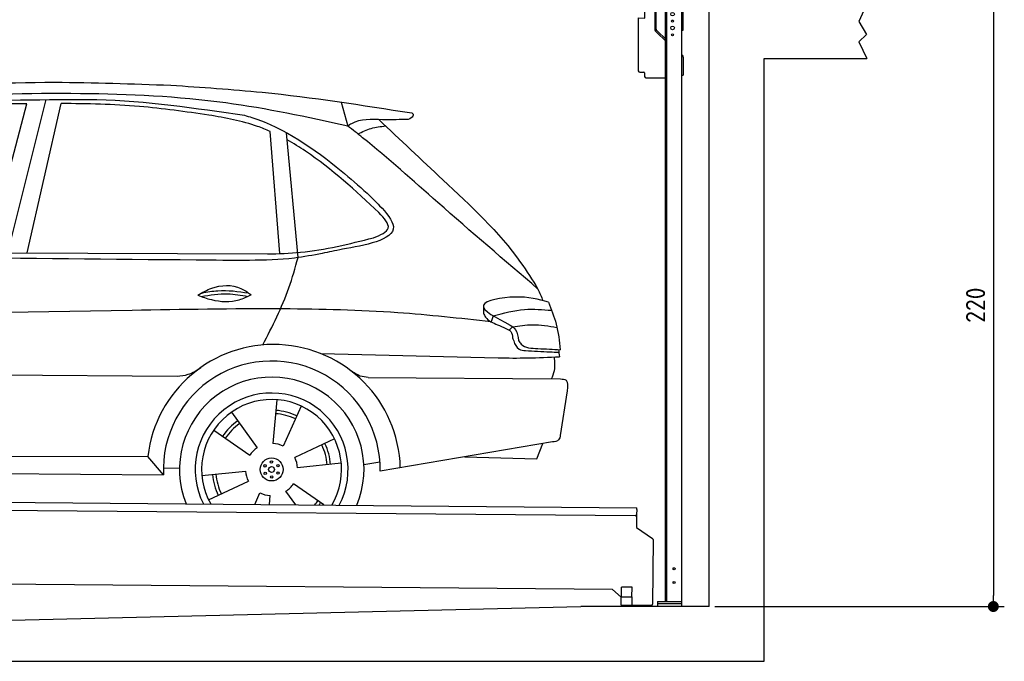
# Model space of a CAD drawing. Header units: millimetres. Extents: x -411 to 6777, y 0 to 6877.
# Tile 5 of 6: x 3183 to 6777, y 0 to 2342. Entities that reach past the tile are written whole.
import ezdxf

# ---------------------------------------------------------------- set-up
doc = ezdxf.new("R2010")
doc.units = ezdxf.units.MM
doc.layers.add('4', color=3, linetype='Continuous')
for name, color, linetype, lineweight in [('AM_0', 7, 'Continuous', 50), ('car', 10, 'Continuous', 25), ('Gebäude', 7, 'Continuous', 25), ('Plattform', 7, 'Continuous', 25), ('Ständer vorne', 7, 'Continuous', 25)]:
    doc.layers.add(name, color=color, linetype=linetype, lineweight=lineweight)
doc.styles.get("Standard").update_dxf_attribs({"font": 'ISOCP.SHX'})
doc.dimstyles.new('GEN-ISO', dxfattribs={"dimscale": 20, "dimtxt": 3.5, "dimasz": 2, "dimexe": 2, "dimexo": 1, "dimgap": 1.5, "dimtad": 1, "dimdec": 1, "dimlfac": 0.1, "dimdsep": 46, "dimtxsty": 'STANDARD', "dimblk": 'PUNKT', "dimcen": 2, "dimclrd": 256, "dimclre": 256, "dimclrt": 2, "dimadec": 0, "dimazin": 0, "dimtp": 0.1, "dimtm": 0.1, "dimtfac": 0.71, "dimtdec": 1, "dimtmove": 2, "dimatfit": 3, "dimldrblk": 'PUNKT', "dimfxl": 2, "dimtolj": 1, "dimarcsym": 0})

# ---------------------------------------------------------------- blocks, each defined once
blk = doc.blocks.new('PUNKT')
at = {"layer": '4', "color": 0, "linetype": 'ByBlock'}
blk.add_line((-0.5, 0), (-1, 0), dxfattribs=at)
at = {"layer": '4', "color": 0, "linetype": 'ByBlock', "const_width": 0.5}
blk.add_lwpolyline([(-0.25, 0, 1), (0.25, 0, 1)], format="xyb", close=True, dxfattribs=at)
blk = doc.blocks.new('*D69')
at = {"layer": '4', "lineweight": -2, "transparency": 16777216}
for p, q in [((6295.4, 2400), (6776.9, 2400)), ((6736.9, 2360), (6736.9, 240)), ((5720, 200), (6776.9, 200))]:
    blk.add_line(p, q, dxfattribs=at)
at = {"layer": 'Defpoints', "color": 0, "transparency": 16777216}
for p in [(6275.4, 2400), (5700, 200), (6736.9, 200)]:
    blk.add_point(p, dxfattribs=at)
at = {"layer": '4', "lineweight": -2, "transparency": 16777216, "xscale": 40, "yscale": 40, "zscale": 40}
for p, rotation in [((6736.9, 2400), 90), ((6736.9, 200), 270)]:
    blk.add_blockref('PUNKT', p, dxfattribs=dict(at, rotation=rotation))
at = {"layer": '4', "color": 2, "transparency": 16777216, "insert": (6671.9, 1300), "char_height": 70, "attachment_point": 5, "rotation": 90}
blk.add_mtext('220', dxfattribs=at)
blk = doc.blocks.new('UG Plattfrom Gl550')
at = {"layer": 'Plattform'}
for p, q in [((498.3, 603.8), (5435.1, 560.7)), ((5429.8, 530.7), (503, 573.7)), ((5435, 554.7), (5434.9, 535.7)), ((5435, 554.7), (5435.1, 560.7)), ((5434.9, 535.7), (5434.5, 488.2)), ((5434.5, 488.2), (5492.9, 448.7)), ((5495.1, 444.5), (5493, 208.2)), ((5347, 261.5), (621.4, 302.7)), ((5378.7, 233.7), (5347, 261.5)), ((5379.7, 235.2), (5380.1, 271.2)), ((5418.1, 270.8), (5380.1, 271.2)), ((5417.7, 234.8), (5418.1, 270.8)), ((5378.5, 205.2), (5378.7, 235.2)), ((5378.7, 235.2), (5418.7, 234.8)), ((5418.5, 204.8), (5418.7, 234.8)), ((5378.5, 205.2), (5418.5, 204.8)), ((5488, 203.2), (5414.8, 203.9))]:
    blk.add_line(p, q, dxfattribs=at)
for centre, radius, start, end in [((5429.9, 535.7), 5, 269.5, 359.5), ((5490.1, 444.5), 5, 359.5, 55.9134), ((5425.8, 243.8), 12, 227.6897, 228.0904), ((5414.9, 208.9), 5, 232.6301, 269.5), ((5488, 208.2), 5, 269.5, 359.5)]:
    blk.add_arc(centre, radius, start, end, dxfattribs=at)
blk = doc.blocks.new('Car_UG')
at = {"layer": 'car'}
for p, q in [((4335.9, 2084.9), (4360.6, 1997.9)), ((3049.2, 1522.4), (3188.4, 2067.2)), ((3119.4, 1502.8), (3258.9, 2083.2)), ((3195.1, 1523.2), (3313.9, 2069.2)), ((4117.6, 1529.9), (4077.5, 1975.5)), ((4183.9, 1515.6), (4137.4, 1971.2)), ((2018.2, 1516.7), (4071.9, 1528)), ((4898.3, 1310.6), (4890.6, 1288.6)), ((4969.6, 1271), (4957.5, 1258.2)), ((4270.6, 1166.3), (4917.8, 1157)), ((1740.1, 1072.2), (3746.7, 1078.5)), ((4444, 1080.7), (5146, 1082.9)), ((5170.6, 1040), (5147.6, 876.4)), ((4111.2, 996.4), (4099.2, 836.6)), ((4200.6, 974.2), (4136.9, 827.1)), ((3946.4, 949.2), (4041.9, 820.4)), ((3882.4, 882.9), (4014.8, 792.6)), ((4324, 855.1), (4179.5, 785.6)), ((5119.5, 852.3), (4491.4, 739.8)), ((5062.9, 790.2), (5084.5, 846)), ((4799.7, 795), (5062.9, 790.2)), ((1832.9, 770.4), (3642.9, 784.6)), ((3701, 717.8), (3642.9, 784.6)), ((4349.4, 766.5), (4190.1, 748.2)), ((4431.8, 763.6), (4490.2, 772.9)), ((3700.2, 744), (3759.2, 742.7)), ((3840.9, 716.5), (4000.2, 734.8)), ((1770.2, 716.1), (3701, 717.8)), ((3866.3, 628), (4010.8, 697.5)), ((4287.7, 613.9), (4175.5, 690.5)), ((4035.1, 613.6), (4053.4, 655.9)), ((4184.6, 613.8), (4148.4, 662.6)), ((4088.6, 613.6), (4091.1, 646.4))]:
    blk.add_line(p, q, dxfattribs=at)
for centre, radius in [((4095.2, 741.5), 41.9), ((4071.2, 754.5), 4.46), ((4094.4, 768.7), 4.46), ((4118.3, 755.7), 4.46), ((4072, 727.3), 4.46), ((4095.1, 741.5), 10.7), ((4095.9, 714.3), 4.46), ((4119, 728.6), 4.46)]:
    blk.add_circle(centre, radius, dxfattribs=at)
for centre, radius, start, end in [((4102.8, 735.3), 462.5, 2.1852, 173.8782), ((4095.8, 741.9), 395.6, 359.6869, 183.4999), ((4095.8, 741.9), 336.7, 337.6776, 202.4775), ((4095.2, 741.5), 279.1, 332.8088, 207.3462), ((4095.2, 741.5), 255.4, 330.0358, 210.1193), ((4095.1, 741.5), 204, 65.3726, 86.5671), ((4095.2, 741.5), 216.3, 65.4485, 86.5251), ((4095.2, 741.5), 216.3, 125.4485, 146.5251), ((4095.1, 741.5), 204, 125.3726, 146.5671), ((4095.2, 741.5), 95.2, 64.034, 87.5844), ((4095.1, 741.5), 204, 5.3726, 26.5671), ((4095.1, 741.5), 216.3, 5.4485, 26.5251), ((4095.2, 741.5), 95.2, 124.034, 147.5844), ((4095.1, 741.5), 95.2, 4.034, 27.5844), ((4095.1, 741.5), 216.3, 185.4485, 206.5251), ((4095.1, 741.5), 204, 185.3726, 206.5671), ((4095.1, 741.5), 95.2, 184.034, 207.5844), ((4095.1, 741.5), 95.2, 304.034, 327.5844), ((4095.1, 741.5), 95.2, 244.034, 267.5844), ((4095.1, 741.5), 204, 321.2555, 326.5671), ((4095.1, 741.5), 216.3, 323.8482, 326.5251)]:
    blk.add_arc(centre, radius, start, end, dxfattribs=at)
for points, knots in [([(2673.6, 2101.7), (2688.3, 2103.8), (2892.1, 2133.3), (3240, 2153.3), (3572.3, 2144.1), (3713.5, 2140.2)], [0, 0, 0, 0, 44.363443, 617.827051, 1041.677324, 1041.677324, 1041.677324, 1041.677324]), ([(3713.5, 2140.2), (3824.9, 2134), (4119.8, 2117.7), (4412.2, 2074.8), (4594.1, 2048)], [0, 0, 0, 0, 334.596694, 885.796742, 885.796742, 885.796742, 885.796742]), ([(4360.6, 1997.9), (4212.5, 2028.4), (3890.5, 2094.7), (3371.9, 2112.1), (2931.5, 2097.6), (2671.4, 2060.7), (2598.4, 2050.4)], [0, 0, 0, 0, 452.969864, 984.660554, 1551.463157, 1772.575196, 1772.575196, 1772.575196, 1772.575196]), ([(2694.7, 2041.5), (2699.6, 2042.3), (2889.8, 2073.3), (3138.1, 2082), (3380.2, 2085), (3434.7, 2085.7)], [0, 0, 0, 0, 14.958905, 578.066478, 741.647169, 741.647169, 741.647169, 741.647169]), ([(3434.7, 2085.7), (3437.6, 2085.6), (3621.2, 2082.5), (3803.6, 2057.8), (3983, 2033.5)], [0, 0, 0, 0, 8.707457, 550.797583, 550.797583, 550.797583, 550.797583]), ([(3188.4, 2067.2), (3174.9, 2066.9), (3075.5, 2064.8), (2904.7, 2061.4), (2749, 2038.7), (2678.4, 2028.4)], [666.326512, 666.326512, 666.326512, 666.326512, 706.624571, 964.215873, 1178.205668, 1178.205668, 1178.205668, 1178.205668]), ([(3853, 2032.7), (3768.5, 2043.9), (3589.5, 2067.6), (3409.2, 2070), (3313.9, 2069.2)], [0, 0, 0, 0, 255.50817, 540.950796, 540.950796, 540.950796, 540.950796]), ([(4077.5, 1975.5), (4062.4, 1982), (3990.2, 2009.7), (3913.4, 2022.6), (3853, 2032.7)], [496.692868, 496.692868, 496.692868, 496.692868, 546.059875, 728.869941, 728.869941, 728.869941, 728.869941]), ([(3983, 2033.5), (3992.1, 2030.8), (4122.8, 1993.1), (4274.9, 1889.8), (4402.4, 1780.6), (4434, 1753.4)], [0, 0, 0, 0, 28.300877, 407.953602, 533.273686, 533.273686, 533.273686, 533.273686]), ([(4567.3, 2023.6), (4540.9, 2022.8), (4476.9, 2020.7), (4400.8, 2025.5), (4365, 2000.8), (4360.6, 1997.9)], [0, 0, 0, 0, 80.522652, 194.664465, 210.337598, 210.337598, 210.337598, 210.337598]), ([(4474.2, 2022.3), (4552.5, 1949.8), (4731.7, 1783.9), (4944.6, 1591.7), (5039.9, 1442.6), (5060.7, 1410)], [0, 0, 0, 0, 320.576675, 734.270248, 850.262502, 850.262502, 850.262502, 850.262502]), ([(4594.1, 2048), (4595.8, 2046.4), (4601.5, 2041.3), (4590, 2023.4), (4576.1, 2023.5), (4567.3, 2023.6)], [0, 0, 0, 0, 6.503563, 21.332115, 46.748977, 46.748977, 46.748977, 46.748977]), ([(5060.7, 1410), (4937.4, 1513.5), (4721.5, 1694.6), (4492.8, 1896.3), (4378.8, 1983.9), (4360.6, 1997.9)], [0, 0, 0, 0, 483.056147, 845.367922, 914.230443, 914.230443, 914.230443, 914.230443]), ([(4397.3, 1969.6), (4413.3, 1977.2), (4445.4, 1992.5), (4480.7, 1997.3), (4498.4, 1999.8)], [0, 0, 0, 0, 52.794285, 106.128892, 106.128892, 106.128892, 106.128892]), ([(4477.3, 1683.1), (4391, 1761.8), (4285.5, 1857.9), (4162.9, 1932.5), (4140.1, 1944.9)], [0, 0, 0, 0, 349.622047, 427.224064, 427.224064, 427.224064, 427.224064]), ([(4434, 1753.4), (4448.8, 1739.2), (4484.5, 1704.7), (4586.9, 1590.1), (4379.5, 1555.8), (4295.1, 1537.1), (4272.3, 1532)], [0, 0, 0, 0, 64.508303, 155.959603, 359.557587, 434.696523, 434.696523, 434.696523, 434.696523]), ([(4458.1, 1590.9), (4483.4, 1601.3), (4534.4, 1622.3), (4496.5, 1662.7), (4477.3, 1683.1)], [0, 0, 0, 0, 64.897781, 131.027998, 131.027998, 131.027998, 131.027998]), ([(4071.9, 1528), (4112.5, 1529.5), (4243.4, 1534.4), (4370.4, 1567.8), (4458.1, 1590.9)], [0, 0, 0, 0, 121.545303, 392.179354, 392.179354, 392.179354, 392.179354]), ([(4272.3, 1532), (4238.6, 1525.2), (4151.2, 1507.4), (3996.6, 1502.9), (3876.9, 1502.8), (3811.9, 1502.7)], [0, 0, 0, 0, 103.03135, 267.243941, 462.405232, 462.405232, 462.405232, 462.405232]), ([(4058.7, 1195.7), (4092.8, 1264.2), (4144, 1367.4), (4173.9, 1478.4), (4183.9, 1515.6)], [0, 0, 0, 0, 228.776239, 344.156953, 344.156953, 344.156953, 344.156953]), ([(3820.1, 1374.7), (3836.1, 1384.5), (3882.2, 1412.9), (3960.6, 1416.3), (4001.7, 1386.9), (4013.7, 1378.2)], [0, 0, 0, 0, 56.386158, 162.852709, 206.792536, 206.792536, 206.792536, 206.792536]), ([(3820.1, 1374.7), (3836.1, 1368.8), (3884.3, 1351.8), (3955.1, 1349.6), (3999.8, 1371.4), (4013.7, 1378.2)], [5.208578, 5.208578, 5.208578, 5.208578, 44.198582, 121.455021, 156.55166, 156.55166, 156.55166, 156.55166]), ([(3831.8, 1370.5), (3864.2, 1375.9), (3920.8, 1385.4), (3977.2, 1376.6), (4001.3, 1372.3)], [0, 0, 0, 0, 73.878693, 129.282646, 129.282646, 129.282646, 129.282646]), ([(3833.7, 1383), (3853.2, 1386.9), (3909.6, 1397.4), (3966.9, 1390.2), (4004.3, 1384.9)], [7.57653, 7.57653, 7.57653, 7.57653, 52.544532, 137.659237, 137.659237, 137.659237, 137.659237]), ([(5099.2, 1362.9), (5063.2, 1372.1), (4992.3, 1390.4), (4805.8, 1355.3), (4908.8, 1303.6), (4960.9, 1277.5)], [0, 0, 0, 0, 123.107987, 242.156921, 363.520645, 363.520645, 363.520645, 363.520645]), ([(4898.3, 1310.6), (4936.2, 1321), (5006.1, 1340.2), (5078.4, 1335.2), (5111.5, 1332.8)], [0, 0, 0, 0, 116.874908, 215.743745, 215.743745, 215.743745, 215.743745]), ([(5099.2, 1362.9), (5110.2, 1336.4), (5133.4, 1280.6), (5140.7, 1220.6), (5144.6, 1189)], [0, 0, 0, 0, 85.533017, 180.427109, 180.427109, 180.427109, 180.427109]), ([(4890.6, 1288.6), (4777.2, 1299.9), (4524.7, 1325.1), (4086.9, 1331.2), (2954.4, 1298.1), (1961.1, 1279.8), (1151.4, 1264.8)], [0, 0, 0, 0, 341.879851, 760.963773, 1312.001547, 3741.308129, 3741.308129, 3741.308129, 3741.308129]), ([(4862.9, 1319.5), (4865.2, 1314.5), (4874.7, 1293.5), (4909.3, 1280.6), (4934.5, 1269.4), (4944.4, 1265)], [0, 0, 0, 0, 16.389871, 67.796127, 100.528992, 100.528992, 100.528992, 100.528992]), ([(4944.4, 1265), (4951.5, 1261.9), (4966.4, 1255.3), (4968.7, 1239.1), (4969.9, 1230.6)], [0, 0, 0, 0, 21.842303, 45.682515, 45.682515, 45.682515, 45.682515]), ([(4960.9, 1277.5), (4968.3, 1272.2), (4986.9, 1258.9), (4989.7, 1235.6), (4991.3, 1221.5)], [0, 0, 0, 0, 26.318616, 66.284673, 66.284673, 66.284673, 66.284673]), ([(4969.6, 1271), (4993.5, 1274.9), (5047.4, 1283.8), (5101.5, 1275.3), (5131.6, 1270.6)], [0, 0, 0, 0, 72.240439, 162.98683, 162.98683, 162.98683, 162.98683]), ([(4969.9, 1230.6), (4971.3, 1226.9), (4976.6, 1212.2), (4987.9, 1187), (5008.8, 1185.3), (5017.3, 1184.6)], [0, 0, 0, 0, 11.944086, 47.503692, 71.615823, 71.615823, 71.615823, 71.615823]), ([(4991.3, 1221.5), (4994.4, 1216.8), (5009.2, 1193.9), (5071.6, 1192.8), (5118.3, 1190.3), (5144.6, 1189)], [0, 0, 0, 0, 16.485849, 80.052138, 161.961551, 161.961551, 161.961551, 161.961551]), ([(4917.8, 1157), (4953.4, 1157.1), (5028, 1157.2), (5102.4, 1161.4), (5141.4, 1163.6)], [0, 0, 0, 0, 106.769841, 223.734473, 223.734473, 223.734473, 223.734473]), ([(5017.3, 1184.6), (5047, 1183.3), (5087.6, 1181.6), (5128.2, 1180.5), (5139.1, 1180.2)], [0, 0, 0, 0, 89.235627, 121.835134, 121.835134, 121.835134, 121.835134]), ([(5113.8, 1082.8), (5117.8, 1092.8), (5128.1, 1118.3), (5125.3, 1145.8), (5123.5, 1162.6)], [0, 0, 0, 0, 32.021295, 81.392264, 81.392264, 81.392264, 81.392264]), ([(3746.7, 1078.5), (3760.6, 1080), (3792.1, 1083.3), (3818.5, 1101.2), (3833.3, 1111.2)], [0, 0, 0, 0, 41.31295, 93.783848, 93.783848, 93.783848, 93.783848]), ([(4444, 1080.7), (4434.2, 1081.8), (4410.6, 1084.4), (4390.9, 1098), (4379.4, 1105.9)], [0, 0, 0, 0, 29.123879, 70.238093, 70.238093, 70.238093, 70.238093]), ([(5146, 1082.9), (5154, 1082.2), (5176.2, 1080.2), (5172.8, 1055.8), (5170.6, 1040)], [0, 0, 0, 0, 21.151799, 59.232385, 59.232385, 59.232385, 59.232385]), ([(5147.6, 876.4), (5146.4, 870.2), (5143.5, 855.6), (5128.3, 853.5), (5119.5, 852.3)], [0, 0, 0, 0, 17.391955, 40.853649, 40.853649, 40.853649, 40.853649])]:
    blk.add_open_spline(points, degree=3, knots=knots, dxfattribs=at)
for points in [[(3811.9, 1502.7), (3190.9, 1502.8), (2569.9, 1502.9), (1948.9, 1503)], [(5060.7, 1410), (5067, 1396), (5073.2, 1382), (5079.3, 1367.9)], [(4862.1, 1344.7), (4862.4, 1336.3), (4862.6, 1327.9), (4862.9, 1319.5)], [(5137.6, 1189.4), (5139.1, 1180.8), (5140.3, 1172.2), (5141.4, 1163.6)]]:
    blk.add_open_spline(points, degree=3, dxfattribs=at)
blk = doc.blocks.new('Gebäude_370_GT220')
at = {"layer": 'Gebäude'}
for p, q in [((6275.4, 2400), (6246.4, 2335.9)), ((6246.4, 2335.9), (6274.3, 2288)), ((6274.3, 2288), (6246.4, 2261)), ((6246.4, 2261), (6275.4, 2200)), ((5900, 0), (5900, 2200)), ((5900, 2200), (6275.4, 2200)), ((3000, 146.1), (5231.6, 200)), ((5700, 200), (5231.6, 200)), ((0, 0), (5900, 0))]:
    blk.add_line(p, q, dxfattribs=at)
blk.add_lwpolyline([(5700, 200), (5700, 2400)], dxfattribs=at)
blk = doc.blocks.new('Ständer_vorne_GT220')
at = {"layer": 'Ständer vorne'}
for p, q in [((5465, 2348), (5465.2, 2378)), ((5465.2, 2378), (5501, 2377.7)), ((5501, 2390), (5501, 2307.2)), ((5506.1, 2307.2), (5506.1, 2390)), ((5595, 2400), (5511, 2400)), ((5595.1, 2395), (5511.1, 2395)), ((5511.2, 2387), (5600, 2387)), ((5540, 218), (5540, 2387)), ((5540, 2382), (5600, 2382)), ((5545, 218), (5545, 2382)), ((5600, 200), (5600, 2390)), ((5605, 2304), (5605, 2390)), ((5441, 2348.2), (5441, 2155)), ((5441, 2348.2), (5465, 2348)), ((5507.6, 2303.7), (5512.7, 2298.6)), ((5600, 2304), (5605, 2304)), ((5510.3, 2293.9), (5504.1, 2300)), ((5510.3, 2293.9), (5539.8, 2265)), ((5512.7, 2298.6), (5540, 2271.8)), ((5600, 2214), (5602, 2212.1)), ((5605, 2204.9), (5605, 2140)), ((5446, 2150), (5461.5, 2150)), ((5464, 2147.5), (5464, 2135)), ((5469, 2130), (5540, 2130)), ((5600, 2140), (5605, 2140)), ((5511, 218), (5600, 218)), ((5511, 218), (5511, 200)), ((5600, 210), (5511, 210)), ((5600, 200), (5511, 200))]:
    blk.add_line(p, q, dxfattribs=at)
for centre, radius in [((5566, 2362), 6.5), ((5566, 2337), 3.7), ((5566, 2312), 6.5), ((5566, 2287), 3.7), ((5571.4, 338), 3.7), ((5571.4, 288), 3.7)]:
    blk.add_circle(centre, radius, dxfattribs=at)
for centre, radius, start, end in [((5511.1, 2389.9), 10.1, 90.1445, 179.6512), ((5511.1, 2390), 5, 90, 180), ((5595, 2390), 10, 0, 90), ((5595, 2390), 5, 0, 90), ((5511.1, 2307.2), 10.1, 180, 225.5525), ((5511.1, 2307.2), 5, 179.6711, 225.5525), ((5595, 2204.9), 10, 0, 45.8814), ((5446, 2155), 5, 180, 270), ((5461.5, 2147.5), 2.5, 0, 90), ((5469, 2135), 5, 180, 270)]:
    blk.add_arc(centre, radius, start, end, dxfattribs=at)

msp = doc.modelspace()

# ---------------------------------------------------------------- block references
at = {"layer": 'AM_0', "rotation": 359.4224719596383}
msp.add_blockref('Car_UG', (0, 0), dxfattribs=at)
at = {"layer": 'Gebäude'}
msp.add_blockref('Gebäude_370_GT220', (0, 0), dxfattribs=at)
at = {"layer": 'Plattform'}
msp.add_blockref('UG Plattfrom Gl550', (0, 0), dxfattribs=at)
at = {"layer": 'Ständer vorne'}
msp.add_blockref('Ständer_vorne_GT220', (0, 0), dxfattribs=at)

# ---------------------------------------------------------------- dimensions: what is measured, and where the dimension line sits
at = {"layer": '4'}
dim = msp.add_linear_dim(base=(6736.86, 200), p1=(6275.45, 2400), p2=(5700, 200), angle=90, dimstyle='GEN-ISO', override={"dimtdec": 3, "dimtolj": 0}, dxfattribs=at)
dim.commit()
dim.dimension.update_dxf_attribs({"geometry": '*D69', "text_midpoint": (6671.85, 1300)})

doc.saveas('drawing.dxf')
